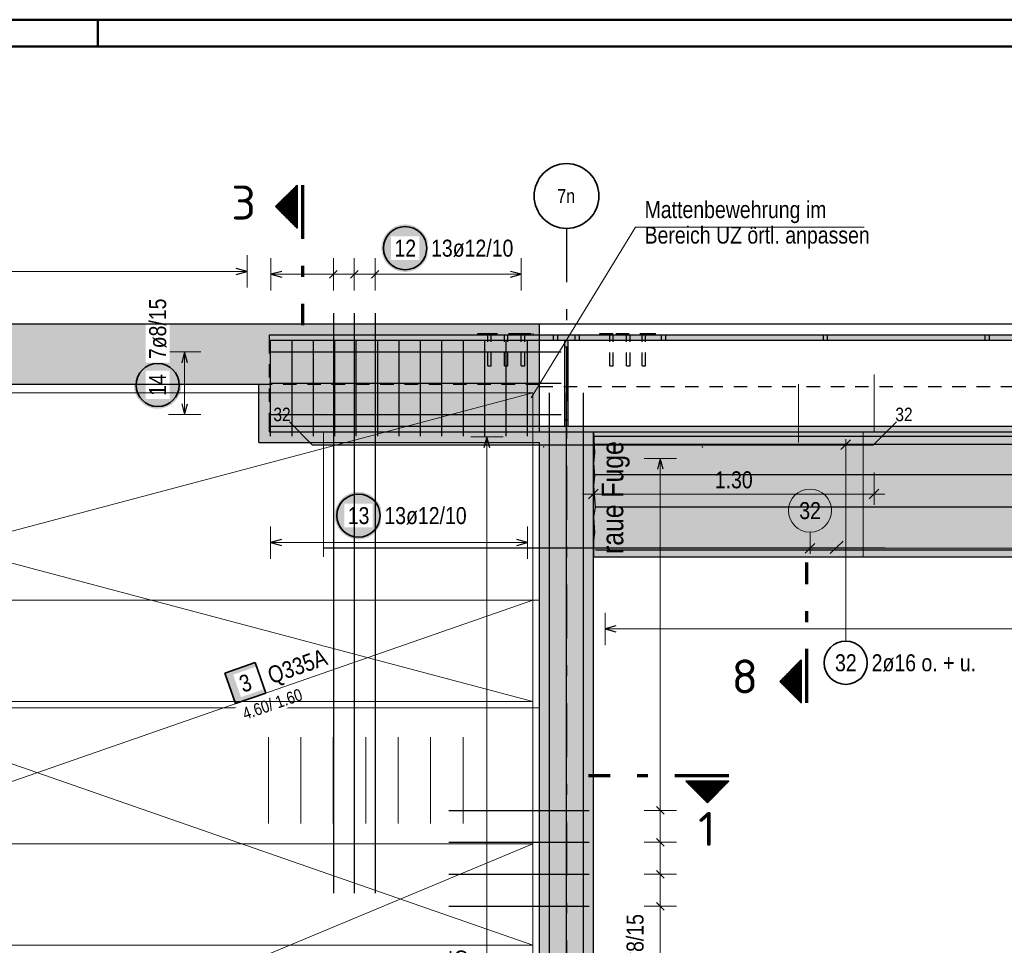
# Model space of a CAD drawing. Header units: millimetres. Extents: x -1.6 to 96.2, y -42.8 to 42.
# Tile 30 of 43: x 48.8 to 57.9, y 33.5 to 42. Entities that reach past the tile are written whole.
import ezdxf
from ezdxf.enums import TextEntityAlignment as Align

# ---------------------------------------------------------------- set-up
doc = ezdxf.new("R2010")
doc.units = ezdxf.units.MM
doc.linetypes.add('DASHDOTX2', pattern=[2, 1, -0.5, 0, -0.5])
doc.linetypes.add('HIDDEN', pattern=[0.375, 0.25, -0.125])
for name, color, linetype, lineweight in [('Achsen', 7, 'Continuous', 20), ('Bewehrung', 7, 'Continuous', 20), ('NploBewehrung', 7, 'Continuous', 20), ('Schraffuren', 7, 'Continuous', 20)]:
    doc.layers.add(name, color=color, linetype=linetype, lineweight=lineweight)
doc.styles.add('Arial Narrow', font='ARIALN.TTF')
doc.styles.add('isocp', font='isocp', dxfattribs={"width": 1.1})
doc.dimstyles.new('Arch_Strakon_dimstyle', dxfattribs={"dimtxt": 15.75, "dimasz": 1, "dimexe": 1.25, "dimexo": 0.0625, "dimgap": 1, "dimtad": 0, "dimdec": 5, "dimzin": 12, "dimdsep": 46, "dimtxsty": 'Arial Narrow', "dimblk": 'Arrowhead_Tick', "dimsah": 1, "dimcen": 0, "dimse1": 1, "dimse2": 1, "dimclrd": 6, "dimclrt": 2, "dimazin": 0, "dimtfac": 1, "dimtdec": 4, "dimtmove": 0, "dimatfit": 3, "dimldrblk": 'NONE', "dimfxl": 1, "dimtvp": 1, "dimtolj": 1, "dimtzin": 0, "dimlwd": 13, "dimarcsym": 2})
pattern_1 = [(0, (0, 0), (0, 0.02), [])]

# ---------------------------------------------------------------- blocks, each defined once
blk = doc.blocks.new('Arrowhead_Tick')
at = {"color": 0, "linetype": 'Continuous', "lineweight": -2, "ltscale": 0.5}
for p, q in [((0, 20), (0, -10)), ((-1, 0), (0, 0)), ((10, 0), (0, 0))]:
    blk.add_line(p, q, dxfattribs=at)
at = {"color": 2, "linetype": 'Continuous', "lineweight": 35, "ltscale": 0.5}
blk.add_line((4.42, 4.42), (-4.42, -4.42), dxfattribs=at)
blk = doc.blocks.new('*D13')
at = {"layer": 'Defpoints', "color": 0}
for p in [(56.6905, 38.7613), (54.0905, 38.2303), (56.6905, 37.6535)]:
    blk.add_point(p, dxfattribs=at)
at = {"layer": 'Schraffuren', "color": 6, "linetype": 'Continuous', "lineweight": 13}
blk.add_line((54.1005, 37.6535), (56.6805, 37.6535), dxfattribs=at)
at = {"layer": 'Schraffuren', "color": 6, "lineweight": 13, "xscale": 0.01, "yscale": 0.01, "zscale": 0.01}
blk.add_blockref('Arrowhead_Tick', (56.6905, 37.6535), dxfattribs=at)
at = {"layer": 'Schraffuren', "color": 6, "lineweight": 13, "xscale": 0.01, "yscale": 0.01, "zscale": 0.01, "rotation": 180}
blk.add_blockref('Arrowhead_Tick', (54.0905, 37.6535), dxfattribs=at)
at = {"layer": 'Schraffuren', "color": 2, "lineweight": 35, "insert": (55.3905, 37.7839), "char_height": 0.1575, "attachment_point": 5, "style": 'Arial Narrow'}
blk.add_mtext('\\A1;1.30', dxfattribs=at)
blk = doc.blocks.new('_None')

msp = doc.modelspace()

# ---------------------------------------------------------------- hatches: boundary and pattern name
at = {"lineweight": 50}
h = msp.add_hatch(dxfattribs=at)
h.set_pattern_fill('Mau', color=4, scale=0.01, style=0, pattern_type=2)
h.set_pattern_definition(pattern_1)
h.paths.add_polyline_path([(51.345223, 40.517179), (51.145223, 40.317179), (51.345223, 40.117179)])
at = {"lineweight": 25, "true_color": 0xffffff}
msp.add_hatch(color=7, dxfattribs=at).paths.add_polyline_path([(52.566412, 39.932224), (52.566278, 39.939902), (52.565876, 39.947571), (52.565207, 39.955221), (52.564271, 39.962842), (52.56307, 39.970427), (52.561604, 39.977965), (52.559877, 39.985447), (52.55789, 39.992865), (52.555644, 40.000208), (52.553144, 40.007469), (52.550392, 40.014638), (52.547392, 40.021706), (52.544147, 40.028666), (52.54066, 40.035508), (52.536938, 40.042224), (52.532983, 40.048807), (52.5288, 40.055247), (52.524396, 40.061537), (52.519774, 40.06767), (52.514942, 40.073638), (52.509904, 40.079433), (52.504667, 40.085049), (52.499237, 40.090479), (52.493621, 40.095716), (52.487825, 40.100754), (52.481858, 40.105587), (52.475725, 40.110208), (52.469434, 40.114613), (52.462994, 40.118795), (52.456412, 40.12275), (52.449696, 40.126473), (52.442854, 40.129959), (52.435894, 40.133204), (52.428825, 40.136205), (52.421656, 40.138957), (52.414396, 40.141457), (52.407052, 40.143702), (52.399635, 40.145689), (52.392153, 40.147417), (52.384615, 40.148882), (52.37703, 40.150083), (52.369408, 40.151019), (52.361758, 40.151688), (52.35409, 40.15209), (52.346412, 40.152224), (52.338734, 40.15209), (52.331066, 40.151688), (52.323416, 40.151019), (52.315794, 40.150083), (52.308209, 40.148882), (52.300671, 40.147417), (52.293189, 40.145689), (52.285772, 40.143702), (52.278428, 40.141457), (52.271168, 40.138957), (52.263999, 40.136205), (52.25693, 40.133204), (52.24997, 40.129959), (52.243128, 40.126473), (52.236412, 40.12275), (52.22983, 40.118795), (52.22339, 40.114613), (52.217099, 40.110208), (52.210966, 40.105587), (52.204999, 40.100754), (52.199203, 40.095716), (52.193587, 40.090479), (52.188157, 40.085049), (52.18292, 40.079433), (52.177882, 40.073638), (52.17305, 40.06767), (52.168428, 40.061537), (52.164024, 40.055247), (52.159841, 40.048807), (52.155886, 40.042224), (52.152164, 40.035508), (52.148677, 40.028666), (52.145432, 40.021706), (52.142432, 40.014638), (52.13968, 40.007469), (52.13718, 40.000208), (52.134934, 39.992865), (52.132947, 39.985447), (52.13122, 39.977965), (52.129754, 39.970427), (52.128553, 39.962842), (52.127617, 39.955221), (52.126948, 39.947571), (52.126546, 39.939902), (52.126412, 39.932224), (52.126546, 39.924547), (52.126948, 39.916878), (52.127617, 39.909228), (52.128553, 39.901606), (52.129754, 39.894022), (52.13122, 39.886484), (52.132947, 39.879002), (52.134934, 39.871584), (52.13718, 39.864241), (52.13968, 39.85698), (52.142432, 39.849811), (52.145432, 39.842742), (52.148677, 39.835783), (52.152164, 39.828941), (52.155886, 39.822224), (52.159841, 39.815642), (52.164024, 39.809202), (52.168428, 39.802912), (52.17305, 39.796779), (52.177882, 39.790811), (52.18292, 39.785016), (52.188157, 39.7794), (52.193587, 39.77397), (52.199203, 39.768733), (52.204999, 39.763695), (52.210966, 39.758862), (52.217099, 39.754241), (52.22339, 39.749836), (52.22983, 39.745654), (52.236412, 39.741699), (52.243128, 39.737976), (52.24997, 39.73449), (52.25693, 39.731244), (52.263999, 39.728244), (52.271168, 39.725492), (52.278428, 39.722992), (52.285772, 39.720747), (52.293189, 39.718759), (52.300671, 39.717032), (52.308209, 39.715567), (52.315794, 39.714365), (52.323416, 39.71343), (52.331066, 39.71276), (52.338734, 39.712358), (52.346412, 39.712224), (52.35409, 39.712358), (52.361758, 39.71276), (52.369408, 39.71343), (52.37703, 39.714365), (52.384615, 39.715567), (52.392153, 39.717032), (52.399635, 39.718759), (52.407052, 39.720747), (52.414396, 39.722992), (52.421656, 39.725492), (52.428825, 39.728244), (52.435894, 39.731244), (52.442854, 39.73449), (52.449696, 39.737976), (52.456412, 39.741699), (52.462994, 39.745654), (52.469434, 39.749836), (52.475725, 39.754241), (52.481858, 39.758862), (52.487825, 39.763695), (52.493621, 39.768733), (52.499237, 39.77397), (52.504667, 39.7794), (52.509904, 39.785016), (52.514942, 39.790811), (52.519774, 39.796779), (52.524396, 39.802912), (52.5288, 39.809202), (52.532983, 39.815642), (52.536938, 39.822224), (52.54066, 39.828941), (52.544147, 39.835783), (52.547392, 39.842742), (52.550392, 39.849811), (52.553144, 39.85698), (52.555644, 39.864241), (52.55789, 39.871584), (52.559877, 39.879002), (52.561604, 39.886484), (52.56307, 39.894022), (52.564271, 39.901606), (52.565207, 39.909228), (52.565876, 39.916878)])
at = {"lineweight": 50}
h = msp.add_hatch(dxfattribs=at)
h.set_pattern_fill('Mau', color=4, scale=0.01, style=0, pattern_type=2)
h.set_pattern_definition(pattern_1)
h.paths.add_polyline_path([(56.016588, 36.117059), (55.816588, 35.917059), (56.016588, 35.717059)])
h = msp.add_hatch(dxfattribs=at)
h.set_pattern_fill('Mau', color=4, scale=0.01, angle=-90, style=0, pattern_type=2)
h.set_pattern_definition([(-90, (0, 0), (0.02, 1e-18), [])])
h.paths.add_polyline_path([(55.346037, 34.992321), (54.946037, 34.992321), (55.146037, 34.792321)])
at = {"layer": 'Bewehrung', "lineweight": 25, "true_color": 0xffffff}
for points in [[(50.273701, 38.663481), (50.273567, 38.671159), (50.273166, 38.678828), (50.272496, 38.686478), (50.27156, 38.694099), (50.270359, 38.701684), (50.268894, 38.709222), (50.267166, 38.716704), (50.265179, 38.724122), (50.262934, 38.731465), (50.260434, 38.738726), (50.257682, 38.745895), (50.254681, 38.752963), (50.251436, 38.759923), (50.24795, 38.766765), (50.244227, 38.773481), (50.240272, 38.780064), (50.23609, 38.786504), (50.231685, 38.792794), (50.227064, 38.798927), (50.222231, 38.804895), (50.217193, 38.81069), (50.211956, 38.816306), (50.206526, 38.821736), (50.20091, 38.826973), (50.195115, 38.832011), (50.189147, 38.836844), (50.183014, 38.841465), (50.176724, 38.84587), (50.170284, 38.850052), (50.163701, 38.854007), (50.156985, 38.85773), (50.150143, 38.861216), (50.143183, 38.864461), (50.136115, 38.867462), (50.128946, 38.870214), (50.121685, 38.872714), (50.114342, 38.874959), (50.106924, 38.876946), (50.099442, 38.878674), (50.091904, 38.880139), (50.08432, 38.88134), (50.076698, 38.882276), (50.069048, 38.882945), (50.061379, 38.883347), (50.053701, 38.883481), (50.046024, 38.883347), (50.038355, 38.882945), (50.030705, 38.882276), (50.023083, 38.88134), (50.015499, 38.880139), (50.007961, 38.878674), (50.000479, 38.876946), (49.993061, 38.874959), (49.985718, 38.872714), (49.978457, 38.870214), (49.971288, 38.867462), (49.964219, 38.864461), (49.95726, 38.861216), (49.950418, 38.85773), (49.943701, 38.854007), (49.937119, 38.850052), (49.930679, 38.84587), (49.924389, 38.841465), (49.918256, 38.836844), (49.912288, 38.832011), (49.906493, 38.826973), (49.900877, 38.821736), (49.895447, 38.816306), (49.89021, 38.81069), (49.885172, 38.804895), (49.880339, 38.798927), (49.875718, 38.792794), (49.871313, 38.786504), (49.867131, 38.780064), (49.863176, 38.773481), (49.859453, 38.766765), (49.855967, 38.759923), (49.852721, 38.752963), (49.849721, 38.745895), (49.846969, 38.738726), (49.844469, 38.731465), (49.842224, 38.724122), (49.840236, 38.716704), (49.838509, 38.709222), (49.837044, 38.701684), (49.835842, 38.694099), (49.834907, 38.686478), (49.834237, 38.678828), (49.833835, 38.671159), (49.833701, 38.663481), (49.833835, 38.655803), (49.834237, 38.648135), (49.834907, 38.640485), (49.835842, 38.632863), (49.837044, 38.625279), (49.838509, 38.617741), (49.840236, 38.610258), (49.842224, 38.602841), (49.844469, 38.595498), (49.846969, 38.588237), (49.849721, 38.581068), (49.852721, 38.573999), (49.855967, 38.56704), (49.859453, 38.560198), (49.863176, 38.553481), (49.867131, 38.546899), (49.871313, 38.540459), (49.875718, 38.534169), (49.880339, 38.528036), (49.885172, 38.522068), (49.89021, 38.516273), (49.895447, 38.510656), (49.900877, 38.505227), (49.906493, 38.499989), (49.912288, 38.494952), (49.918256, 38.490119), (49.924389, 38.485498), (49.930679, 38.481093), (49.937119, 38.476911), (49.943701, 38.472956), (49.950418, 38.469233), (49.95726, 38.465747), (49.964219, 38.462501), (49.971288, 38.459501), (49.978457, 38.456749), (49.985718, 38.454249), (49.993061, 38.452004), (50.000479, 38.450016), (50.007961, 38.448289), (50.015499, 38.446824), (50.023083, 38.445622), (50.030705, 38.444686), (50.038355, 38.444017), (50.046024, 38.443615), (50.053701, 38.443481), (50.061379, 38.443615), (50.069048, 38.444017), (50.076698, 38.444686), (50.08432, 38.445622), (50.091904, 38.446824), (50.099442, 38.448289), (50.106924, 38.450016), (50.114342, 38.452004), (50.121685, 38.454249), (50.128946, 38.456749), (50.136115, 38.459501), (50.143183, 38.462501), (50.150143, 38.465747), (50.156985, 38.469233), (50.163701, 38.472956), (50.170284, 38.476911), (50.176724, 38.481093), (50.183014, 38.485498), (50.189147, 38.490119), (50.195115, 38.494952), (50.20091, 38.499989), (50.206526, 38.505227), (50.211956, 38.510656), (50.217193, 38.516273), (50.222231, 38.522068), (50.227064, 38.528036), (50.231685, 38.534169), (50.23609, 38.540459), (50.240272, 38.546899), (50.244227, 38.553481), (50.24795, 38.560198), (50.251436, 38.56704), (50.254681, 38.573999), (50.257682, 38.581068), (50.260434, 38.588237), (50.262934, 38.595498), (50.265179, 38.602841), (50.267166, 38.610258), (50.268894, 38.617741), (50.270359, 38.625279), (50.27156, 38.632863), (50.272496, 38.640485), (50.273166, 38.648135)], [(52.133734, 37.453522), (52.1336, 37.4612), (52.133198, 37.468868), (52.132529, 37.476518), (52.131593, 37.48414), (52.130392, 37.491725), (52.128926, 37.499263), (52.127199, 37.506745), (52.125211, 37.514162), (52.122966, 37.521506), (52.120466, 37.528766), (52.117714, 37.535935), (52.114714, 37.543004), (52.111469, 37.549964), (52.107982, 37.556806), (52.10426, 37.563522), (52.100305, 37.570104), (52.096122, 37.576544), (52.091718, 37.582835), (52.087096, 37.588968), (52.082264, 37.594935), (52.077226, 37.600731), (52.071989, 37.606347), (52.066559, 37.611777), (52.060943, 37.617014), (52.055147, 37.622052), (52.049179, 37.626884), (52.043047, 37.631506), (52.036756, 37.63591), (52.030316, 37.640093), (52.023734, 37.644048), (52.017018, 37.64777), (52.010176, 37.651257), (52.003216, 37.654502), (51.996147, 37.657502), (51.988978, 37.660254), (51.981718, 37.662754), (51.974374, 37.665), (51.966957, 37.666987), (51.959474, 37.668714), (51.951937, 37.67018), (51.944352, 37.671381), (51.93673, 37.672317), (51.92908, 37.672986), (51.921412, 37.673388), (51.913734, 37.673522), (51.906056, 37.673388), (51.898387, 37.672986), (51.890738, 37.672317), (51.883116, 37.671381), (51.875531, 37.67018), (51.867993, 37.668714), (51.860511, 37.666987), (51.853094, 37.665), (51.84575, 37.662754), (51.838489, 37.660254), (51.83132, 37.657502), (51.824252, 37.654502), (51.817292, 37.651257), (51.81045, 37.64777), (51.803734, 37.644048), (51.797152, 37.640093), (51.790711, 37.63591), (51.784421, 37.631506), (51.778288, 37.626884), (51.772321, 37.622052), (51.766525, 37.617014), (51.760909, 37.611777), (51.755479, 37.606347), (51.750242, 37.600731), (51.745204, 37.594935), (51.740372, 37.588968), (51.73575, 37.582835), (51.731346, 37.576544), (51.727163, 37.570104), (51.723208, 37.563522), (51.719485, 37.556806), (51.715999, 37.549964), (51.712754, 37.543004), (51.709753, 37.535935), (51.707002, 37.528766), (51.704501, 37.521506), (51.702256, 37.514162), (51.700269, 37.506745), (51.698541, 37.499263), (51.697076, 37.491725), (51.695875, 37.48414), (51.694939, 37.476518), (51.69427, 37.468868), (51.693868, 37.4612), (51.693734, 37.453522), (51.693868, 37.445844), (51.69427, 37.438176), (51.694939, 37.430526), (51.695875, 37.422904), (51.697076, 37.415319), (51.698541, 37.407781), (51.700269, 37.400299), (51.702256, 37.392882), (51.704501, 37.385538), (51.707002, 37.378278), (51.709753, 37.371109), (51.712754, 37.36404), (51.715999, 37.35708), (51.719485, 37.350238), (51.723208, 37.343522), (51.727163, 37.33694), (51.731346, 37.3305), (51.73575, 37.324209), (51.740372, 37.318076), (51.745204, 37.312109), (51.750242, 37.306313), (51.755479, 37.300697), (51.760909, 37.295267), (51.766525, 37.29003), (51.772321, 37.284992), (51.778288, 37.28016), (51.784421, 37.275538), (51.790711, 37.271134), (51.797152, 37.266951), (51.803734, 37.262996), (51.81045, 37.259274), (51.817292, 37.255787), (51.824252, 37.252542), (51.83132, 37.249542), (51.838489, 37.24679), (51.84575, 37.24429), (51.853094, 37.242044), (51.860511, 37.240057), (51.867993, 37.23833), (51.875531, 37.236864), (51.883116, 37.235663), (51.890738, 37.234727), (51.898387, 37.234058), (51.906056, 37.233656), (51.913734, 37.233522), (51.921412, 37.233656), (51.92908, 37.234058), (51.93673, 37.234727), (51.944352, 37.235663), (51.951937, 37.236864), (51.959474, 37.23833), (51.966957, 37.240057), (51.974374, 37.242044), (51.981718, 37.24429), (51.988978, 37.24679), (51.996147, 37.249542), (52.003216, 37.252542), (52.010176, 37.255787), (52.017018, 37.259274), (52.023734, 37.262996), (52.030316, 37.266951), (52.036756, 37.271134), (52.043047, 37.275538), (52.049179, 37.28016), (52.055147, 37.284992), (52.060943, 37.29003), (52.066559, 37.295267), (52.071989, 37.300697), (52.077226, 37.306313), (52.082264, 37.312109), (52.087096, 37.318076), (52.091718, 37.324209), (52.096122, 37.3305), (52.100305, 37.33694), (52.10426, 37.343522), (52.107982, 37.350238), (52.111469, 37.35708), (52.114714, 37.36404), (52.117714, 37.371109), (52.120466, 37.378278), (52.122966, 37.385538), (52.125211, 37.392882), (52.127199, 37.400299), (52.128926, 37.407781), (52.130392, 37.415319), (52.131593, 37.422904), (52.132529, 37.430526), (52.133198, 37.438176)]]:
    msp.add_hatch(color=7, dxfattribs=at).paths.add_polyline_path(points)
at = {"layer": 'Bewehrung', "lineweight": 18, "true_color": 0xffffff}
msp.add_hatch(color=7, dxfattribs=at).paths.add_polyline_path([(50.958173, 36.092214), (50.674857, 35.993562), (50.773509, 35.710246), (51.056824, 35.808898)])
at = {"layer": 'Schraffuren', "lineweight": 50, "true_color": 0xd7ffd7}
for points in [[(17.425813, 38.670256), (53.59051, 38.670244), (53.59051, 39.078256), (51.09051, 39.078256), (51.09051, 39.130256), (53.59051, 39.130256), (53.59051, 39.230256), (17.425813, 39.230256)], [(50.99051, 38.130256), (53.59051, 38.130256), (53.59051, 38.230256), (51.09051, 38.230256), (51.09051, 38.282256), (53.59051, 38.282256), (53.59051, 38.670244), (50.99051, 38.670244)], [(54.09051, 29.870244), (54.09051, 38.230256), (53.59051, 38.230256), (53.59051, 29.870244)], [(71.991293, 37.225311), (71.991293, 37.070256), (54.09051, 37.070256), (54.09051, 38.190256), (71.991293, 38.190256), (71.979863, 38.031068), (71.991293, 37.942424), (71.979863, 37.822317), (71.991293, 37.727783), (71.975646, 37.531329), (71.991293, 37.439951), (71.979863, 37.293057)]]:
    msp.add_hatch(color=254, dxfattribs=at).paths.add_polyline_path(points)
at = {"layer": 'Schraffuren', "lineweight": 50, "true_color": 0x4682b4}
for points in [[(51.09051, 39.078256), (74.120717, 39.078256), (74.120717, 39.130256), (51.09051, 39.130256)], [(53.82551, 38.282256), (53.85551, 38.282256), (53.85551, 39.078256), (53.82551, 39.078256)], [(51.09051, 38.230256), (74.120717, 38.230256), (74.120717, 38.282256), (51.09051, 38.282256)]]:
    msp.add_hatch(color=145, dxfattribs=at).paths.add_polyline_path(points)
at = {"layer": 'Schraffuren', "lineweight": 50, "true_color": 0xe0ddbe}
msp.add_hatch(color=254, dxfattribs=at).paths.add_polyline_path([(54.09051, 38.190256), (71.991293, 38.190256), (71.991293, 38.230256), (54.09051, 38.230256)])
at = {"layer": 'Schraffuren', "lineweight": 25, "true_color": 0xd7ffd7}
for points in [[(54.09051, 38.190256), (54.10194, 38.031068), (54.09051, 37.942424)], [(54.09051, 37.942424), (54.10194, 37.822317), (54.09051, 37.727783)], [(54.09051, 37.727783), (54.106157, 37.531329), (54.09051, 37.439951)], [(54.09051, 37.439951), (54.10194, 37.293057), (54.09051, 37.225311)]]:
    msp.add_hatch(color=254, dxfattribs=at).paths.add_polyline_path(points)

# ---------------------------------------------------------------- linework, layer by layer
at = {"color": 4, "linetype": 'Continuous', "lineweight": 50}
for p, q in [((87.5, 42.05), (0, 42.05)), ((87.25, 41.8), (1, 41.8))]:
    msp.add_line(p, q, dxfattribs=at)
at = {"color": 4, "linetype": 'Continuous', "lineweight": 50, "ltscale": 0.5}
msp.add_line((49.5, 42.05), (49.5, 41.8), dxfattribs=at)
at = {"color": 2, "linetype": 'Continuous', "lineweight": 35}
for p, q in [((51.145223, 40.317179), (51.345223, 40.517179)), ((51.345223, 40.117179), (51.345223, 40.517179)), ((51.345223, 40.117179), (51.145223, 40.317179)), ((55.816588, 35.917059), (56.016588, 36.117059)), ((56.016588, 35.717059), (56.016588, 36.117059)), ((56.016588, 35.717059), (55.816588, 35.917059)), ((54.946037, 34.992321), (55.346037, 34.992321)), ((54.946037, 34.992321), (55.146037, 34.792321)), ((55.146037, 34.792321), (55.346037, 34.992321))]:
    msp.add_line(p, q, dxfattribs=at)
at = {"color": 1, "linetype": 'DASHDOTX2', "lineweight": 70, "ltscale": 0.5}
for p, q in [((51.395223, 40.517179), (51.395223, 39.217179)), ((56.066588, 35.717059), (56.066588, 37.017059)), ((55.346037, 35.042321), (54.046037, 35.042321))]:
    msp.add_line(p, q, dxfattribs=at)
at = {"color": 5, "linetype": 'Continuous', "lineweight": 18, "ltscale": 0.5}
for p, q in [((51.102512, 39.840505), (51.102512, 39.540505)), ((51.682142, 39.540505), (51.682142, 39.840505)), ((51.875353, 39.540505), (51.875353, 39.840505)), ((52.068563, 39.540505), (52.068563, 39.840505)), ((53.421034, 39.540505), (53.421034, 39.840505)), ((53.421034, 39.690505), (51.102512, 39.690505))]:
    msp.add_line(p, q, dxfattribs=at)
at = {"color": 3, "linetype": 'Continuous', "lineweight": 25, "ltscale": 0.5}
for p, q in [((51.202512, 39.7173), (51.102512, 39.690505)), ((51.102512, 39.690505), (51.202512, 39.66371)), ((51.646787, 39.65515), (51.717498, 39.725861)), ((51.839997, 39.65515), (51.910708, 39.725861)), ((52.033207, 39.65515), (52.103918, 39.725861)), ((53.421034, 39.690505), (53.321034, 39.7173)), ((53.321034, 39.66371), (53.421034, 39.690505))]:
    msp.add_line(p, q, dxfattribs=at)
at = {"color": 3, "linetype": 'Continuous', "lineweight": 25}
for p, q in [((53.59051, 39.130256), (53.59051, 39.230256)), ((51.09051, 39.130256), (74.120717, 39.130256)), ((51.09051, 39.078256), (51.09051, 39.130256)), ((51.09051, 39.078256), (53.82551, 39.078256)), ((53.59051, 38.670244), (53.59051, 39.078256)), ((53.82551, 38.282256), (53.82551, 39.078256)), ((53.85551, 39.078256), (63.032902, 39.078256)), ((53.85551, 38.282256), (53.85551, 39.078256)), ((50.99051, 38.130256), (50.99051, 38.670244)), ((53.59051, 38.282256), (53.59051, 38.670244)), ((51.09051, 38.282256), (53.82551, 38.282256)), ((51.09051, 38.230256), (51.09051, 38.282256)), ((51.09051, 38.230256), (74.120717, 38.230256)), ((53.85551, 38.282256), (63.032902, 38.282256)), ((54.09051, 38.230256), (54.10194, 38.031068)), ((54.09051, 29.870244), (54.09051, 38.230256)), ((50.99051, 38.130256), (53.59051, 38.130256)), ((53.59051, 29.870244), (53.59051, 38.130256)), ((54.09051, 38.190256), (71.991293, 38.190256)), ((54.10194, 38.031068), (54.09051, 37.942424)), ((54.09051, 37.942424), (54.10194, 37.822317)), ((54.10194, 37.822317), (54.09051, 37.727783)), ((54.09051, 37.727783), (54.106157, 37.531329)), ((54.106157, 37.531329), (54.09051, 37.439951)), ((54.09051, 37.439951), (54.10194, 37.293057)), ((54.10194, 37.293057), (54.09051, 37.225311)), ((54.09051, 37.225311), (54.09051, 37.070256)), ((54.09051, 37.070256), (54.09051, 37.070256))]:
    msp.add_line(p, q, dxfattribs=at)
at = {"color": 3, "linetype": 'HIDDEN', "lineweight": 25, "ltscale": 0.5}
for p, q in [((53.02112, 39.140242), (53.077689, 39.140242)), ((53.02112, 39.130242), (53.02112, 39.140242)), ((53.077689, 39.140242), (53.388816, 39.140242)), ((53.077689, 39.130242), (53.077689, 39.140242)), ((53.388816, 39.140242), (53.533034, 39.140242)), ((53.419896, 39.130242), (53.419896, 39.140242)), ((53.533034, 39.130242), (53.533034, 39.140242)), ((54.149695, 39.140242), (54.296741, 39.140242)), ((54.149695, 39.130242), (54.149695, 39.140242)), ((54.262832, 39.130242), (54.262832, 39.140242)), ((54.296741, 39.140242), (54.607868, 39.140242)), ((54.607868, 39.140242), (54.664437, 39.140242)), ((54.607868, 39.130242), (54.607868, 39.140242)), ((54.664437, 39.130242), (54.664437, 39.140242)), ((51.09051, 38.282256), (51.09051, 39.078256)), ((53.111186, 38.840242), (53.111186, 39.130242)), ((53.143186, 38.840242), (53.143186, 39.130242)), ((53.26675, 38.840242), (53.26675, 39.130242)), ((53.29875, 38.840242), (53.29875, 39.130242)), ((53.422313, 38.840242), (53.422313, 39.130242)), ((53.454313, 38.840242), (53.454313, 39.130242)), ((53.59051, 39.078256), (53.59051, 39.130256)), ((53.720681, 39.078256), (53.720681, 39.130256)), ((53.760339, 39.078256), (53.760339, 39.130256)), ((53.82551, 39.078256), (53.85551, 39.078256)), ((53.920681, 39.078256), (53.920681, 39.130256)), ((53.960339, 39.078256), (53.960339, 39.130256)), ((54.242557, 38.840242), (54.242557, 39.130242)), ((54.274557, 38.840242), (54.274557, 39.130242)), ((54.398121, 38.840242), (54.398121, 39.130242)), ((54.430121, 38.840242), (54.430121, 39.130242)), ((54.542371, 38.840242), (54.542371, 39.130242)), ((54.574371, 38.840242), (54.574371, 39.130242)), ((54.720681, 39.078256), (54.720681, 39.130256)), ((54.760339, 39.078256), (54.760339, 39.130256)), ((56.220681, 39.078256), (56.220681, 39.130256)), ((56.260339, 39.078256), (56.260339, 39.130256)), ((57.720681, 39.078256), (57.720681, 39.130256)), ((57.760339, 39.078256), (57.760339, 39.130256)), ((53.82551, 39.018256), (53.85551, 39.018256)), ((53.111186, 38.840242), (53.112404, 38.840242)), ((53.112404, 38.840242), (53.115873, 38.840242)), ((53.115873, 38.840242), (53.121063, 38.840242)), ((53.121063, 38.840242), (53.127186, 38.840242)), ((53.127186, 38.840242), (53.133309, 38.840242)), ((53.133309, 38.840242), (53.1385, 38.840242)), ((53.1385, 38.840242), (53.141968, 38.840242)), ((53.141968, 38.840242), (53.143186, 38.840242)), ((53.26675, 38.840242), (53.267968, 38.840242)), ((53.267968, 38.840242), (53.271436, 38.840242)), ((53.271436, 38.840242), (53.276627, 38.840242)), ((53.276627, 38.840242), (53.28275, 38.840242)), ((53.28275, 38.840242), (53.288873, 38.840242)), ((53.288873, 38.840242), (53.294064, 38.840242)), ((53.294064, 38.840242), (53.297532, 38.840242)), ((53.297532, 38.840242), (53.29875, 38.840242)), ((53.422313, 38.840242), (53.423531, 38.840242)), ((53.423531, 38.840242), (53.427, 38.840242)), ((53.427, 38.840242), (53.43219, 38.840242)), ((53.43219, 38.840242), (53.438313, 38.840242)), ((53.438313, 38.840242), (53.444436, 38.840242)), ((53.444436, 38.840242), (53.449627, 38.840242)), ((53.449627, 38.840242), (53.453095, 38.840242)), ((53.453095, 38.840242), (53.454313, 38.840242)), ((54.242557, 38.840242), (54.243775, 38.840242)), ((54.243775, 38.840242), (54.247244, 38.840242)), ((54.247244, 38.840242), (54.252434, 38.840242)), ((54.252434, 38.840242), (54.258557, 38.840242)), ((54.258557, 38.840242), (54.26468, 38.840242)), ((54.26468, 38.840242), (54.269871, 38.840242)), ((54.269871, 38.840242), (54.273339, 38.840242)), ((54.273339, 38.840242), (54.274557, 38.840242)), ((54.398121, 38.840242), (54.399339, 38.840242)), ((54.399339, 38.840242), (54.402807, 38.840242)), ((54.402807, 38.840242), (54.407998, 38.840242)), ((54.407998, 38.840242), (54.414121, 38.840242)), ((54.414121, 38.840242), (54.420244, 38.840242)), ((54.420244, 38.840242), (54.425434, 38.840242)), ((54.425434, 38.840242), (54.428903, 38.840242)), ((54.428903, 38.840242), (54.430121, 38.840242)), ((54.542371, 38.840242), (54.543588, 38.840242)), ((54.543588, 38.840242), (54.547057, 38.840242)), ((54.547057, 38.840242), (54.552248, 38.840242)), ((54.552248, 38.840242), (54.558371, 38.840242)), ((54.558371, 38.840242), (54.564493, 38.840242)), ((54.564493, 38.840242), (54.569684, 38.840242)), ((54.569684, 38.840242), (54.573153, 38.840242)), ((54.573153, 38.840242), (54.574371, 38.840242)), ((50.99051, 38.670256), (53.59051, 38.670256)), ((53.59051, 38.650256), (72.491293, 38.650256)), ((53.82551, 38.342256), (53.85551, 38.342256)), ((53.59051, 38.230256), (53.59051, 38.282256)), ((53.82551, 38.282256), (53.85551, 38.282256))]:
    msp.add_line(p, q, dxfattribs=at)
at = {"color": 2, "linetype": 'Continuous', "lineweight": 35, "ltscale": 0.5}
msp.add_circle((52.346412, 39.932224), 0.2, dxfattribs=at)
at = {"layer": 'Achsen', "color": 3, "linetype": 'DASHDOTX2', "lineweight": 25, "ltscale": 0.5}
msp.add_line((53.841328, 40.115513), (53.841328, 29.059057), dxfattribs=at)
at = {"layer": 'Achsen', "color": 3, "linetype": 'Continuous', "lineweight": 25}
for p, q in [((53.59051, 39.230256), (72.491293, 39.230256)), ((54.09051, 37.070256), (71.991293, 37.070256))]:
    msp.add_line(p, q, dxfattribs=at)
at = {"layer": 'Achsen', "color": 9, "linetype": 'Continuous', "lineweight": 0}
for p, q in [((44.24051, 36.670244), (53.59051, 36.670244)), ((44.24051, 35.670244), (53.59051, 35.670244))]:
    msp.add_line(p, q, dxfattribs=at)
at = {"layer": 'Achsen', "color": 2, "linetype": 'Continuous', "lineweight": 35}
msp.add_circle((53.841328, 40.415513), 0.3, dxfattribs=at)
at = {"layer": 'Bewehrung', "color": 5, "linetype": 'Continuous', "lineweight": 18}
for p, q in [((54.481723, 40.126784), (53.515252, 38.543417)), ((56.599734, 40.126784), (54.481723, 40.126784))]:
    msp.add_line(p, q, dxfattribs=at)
at = {"layer": 'Bewehrung', "color": 5, "linetype": 'Continuous', "lineweight": 18, "ltscale": 0.5}
for p, q in [((50.882489, 39.566267), (50.882489, 39.866267)), ((20.438348, 39.716267), (50.882489, 39.716267)), ((50.453701, 38.970256), (50.153701, 38.970256)), ((50.303701, 38.970256), (50.303701, 38.390256)), ((50.153701, 38.390256), (50.453701, 38.390256)), ((54.860246, 37.982256), (54.560246, 37.982256)), ((54.710246, 37.982256), (54.710246, 29.978249)), ((51.10051, 37.353522), (51.10051, 37.053522)), ((53.480507, 37.053522), (53.480507, 37.353522)), ((51.10051, 37.203522), (53.480507, 37.203522)), ((54.860246, 34.721364), (54.560246, 34.721364)), ((54.860246, 34.42492), (54.560246, 34.42492)), ((54.860246, 34.128475), (54.560246, 34.128475)), ((54.860246, 33.83203), (54.560246, 33.83203))]:
    msp.add_line(p, q, dxfattribs=at)
at = {"layer": 'Bewehrung', "color": 3, "linetype": 'Continuous', "lineweight": 25, "ltscale": 0.5}
for p, q in [((50.882489, 39.716267), (50.782489, 39.743061)), ((50.782489, 39.689472), (50.882489, 39.716267)), ((51.10051, 38.190256), (51.10051, 39.080256)), ((51.298843, 38.190256), (51.298843, 39.080256)), ((51.497176, 38.190256), (51.497176, 39.080256)), ((51.695509, 38.190256), (51.695509, 39.080256)), ((51.893842, 38.190256), (51.893842, 39.080256)), ((52.092175, 38.190256), (52.092175, 39.080256)), ((52.290508, 38.190256), (52.290508, 39.080256)), ((52.488842, 38.190256), (52.488842, 39.080256)), ((52.687175, 38.190256), (52.687175, 39.080256)), ((52.885508, 38.190256), (52.885508, 39.080256)), ((53.083841, 38.190256), (53.083841, 39.080256)), ((53.282174, 38.190256), (53.282174, 39.080256)), ((53.480507, 38.190256), (53.480507, 39.080256)), ((50.303701, 38.970256), (50.276907, 38.870256)), ((50.330496, 38.870256), (50.303701, 38.970256)), ((51.09051, 38.970256), (53.79051, 38.970256)), ((51.09051, 38.680256), (53.79051, 38.680256)), ((50.276907, 38.490256), (50.303701, 38.390256)), ((50.303701, 38.390256), (50.330496, 38.490256)), ((51.09051, 38.390256), (53.79051, 38.390256)), ((54.710246, 37.982256), (54.683452, 37.882256)), ((54.737041, 37.882256), (54.710246, 37.982256)), ((54.111293, 37.834424), (71.971293, 37.834424)), ((54.111293, 37.533311), (71.971293, 37.533311)), ((51.20051, 37.230317), (51.10051, 37.203522)), ((53.480507, 37.203522), (53.380507, 37.230317)), ((51.10051, 37.203522), (51.20051, 37.176727)), ((53.380507, 37.176727), (53.480507, 37.203522)), ((54.745602, 34.686009), (54.674891, 34.75672)), ((52.75051, 34.721364), (54.05051, 34.721364)), ((52.75051, 34.42492), (54.05051, 34.42492)), ((54.745602, 34.389564), (54.674891, 34.460275)), ((52.75051, 34.128475), (54.05051, 34.128475)), ((54.745602, 34.09312), (54.674891, 34.16383)), ((54.745602, 33.796675), (54.674891, 33.867386)), ((52.75051, 33.83203), (54.05051, 33.83203))]:
    msp.add_line(p, q, dxfattribs=at)
at = {"layer": 'Bewehrung', "color": 7, "linetype": 'Continuous', "lineweight": 18, "ltscale": 0.5}
for p, q in [((53.530507, 38.590257), (42.754115, 38.590257)), ((53.530507, 38.590257), (42.754115, 35.730245)), ((53.530507, 35.730245), (53.530507, 38.590257)), ((53.530508, 36.670246), (44.34051, 36.670246)), ((53.530508, 36.670246), (44.34051, 33.470246)), ((53.530508, 33.470246), (53.530508, 36.670246)), ((42.754115, 35.730245), (53.530507, 35.730245)), ((53.530511, 34.410247), (42.680511, 34.410247)), ((53.530511, 29.890247), (53.530511, 34.410247)), ((44.34051, 33.470246), (53.530508, 33.470246))]:
    msp.add_line(p, q, dxfattribs=at)
at = {"layer": 'Bewehrung', "color": 9, "linetype": 'Continuous', "lineweight": 0, "ltscale": 0.5}
for p, q in [((53.530508, 35.730246), (53.530508, 38.590258)), ((53.530508, 36.670246), (44.34051, 36.670246)), ((53.530508, 33.470246), (53.530508, 36.670246)), ((53.53051, 34.410245), (42.68051, 34.410245)), ((53.53051, 34.410245), (42.68051, 29.890245)), ((53.53051, 29.890245), (53.53051, 34.410245)), ((44.34051, 33.470246), (53.530508, 33.470246))]:
    msp.add_line(p, q, dxfattribs=at)
at = {"layer": 'Bewehrung', "color": 2, "linetype": 'Continuous', "lineweight": 35, "ltscale": 0.5}
for p, q in [((50.958173, 36.092214), (50.674857, 35.993562)), ((51.056824, 35.808898), (50.958173, 36.092214)), ((50.674857, 35.993562), (50.773509, 35.710246)), ((50.773509, 35.710246), (51.056824, 35.808898))]:
    msp.add_line(p, q, dxfattribs=at)
for centre in [(50.053701, 38.663481), (51.913734, 37.453522)]:
    msp.add_circle(centre, 0.2, dxfattribs=at)
at = {"layer": 'NploBewehrung', "color": 9, "linetype": 'Continuous', "lineweight": 0, "ltscale": 0.5}
for p, q in [((51.079258, 34.600256), (51.079258, 35.400256)), ((51.379925, 34.600256), (51.379925, 35.400256)), ((51.680591, 34.600256), (51.680591, 35.400256)), ((51.981258, 34.600256), (51.981258, 35.400256)), ((52.281924, 34.600256), (52.281924, 35.400256)), ((52.582591, 34.600256), (52.582591, 35.400256)), ((52.883257, 34.600256), (52.883257, 35.400256))]:
    msp.add_line(p, q, dxfattribs=at)
at = {"layer": 'Schraffuren', "color": 9, "linetype": 'Continuous', "lineweight": 0}
for p, q in [((56.69051, 38.230256), (56.69051, 38.761275)), ((55.99051, 38.130256), (55.99051, 38.670244)), ((51.59051, 37.070256), (51.59051, 38.230256)), ((56.59051, 37.070256), (56.59051, 38.230256))]:
    msp.add_line(p, q, dxfattribs=at)
at = {"layer": 'Schraffuren', "color": 3, "linetype": 'Continuous', "lineweight": 25, "ltscale": 0.5}
for p, q in [((53.68251, 29.890244), (53.68251, 38.590244)), ((53.84251, 29.890244), (53.84251, 38.590244)), ((53.998509, 29.890244), (53.998509, 38.590244)), ((53.103701, 38.182251), (53.076907, 38.082251)), ((53.130496, 38.082251), (53.103701, 38.182251)), ((56.47226, 38.15445), (56.383872, 38.066062)), ((51.485644, 38.110256), (56.685644, 38.110256)), ((54.11051, 38.116256), (71.971293, 38.116256)), ((54.11051, 38.116256), (71.971293, 38.116256)), ((56.79051, 37.150256), (51.59051, 37.150256)), ((54.11051, 37.136256), (71.971293, 37.136256)), ((54.11051, 37.136256), (71.971293, 37.136256)), ((54.298521, 36.430317), (54.198521, 36.403522)), ((54.198521, 36.403522), (54.298521, 36.376727))]:
    msp.add_line(p, q, dxfattribs=at)
at = {"layer": 'Schraffuren', "color": 2, "linetype": 'Continuous', "lineweight": 35, "ltscale": 0.5}
for p, q in [((51.485644, 38.110256), (51.273512, 38.322388)), ((56.685644, 38.110256), (56.897776, 38.322388))]:
    msp.add_line(p, q, dxfattribs=at)
at = {"layer": 'Schraffuren', "color": 5, "linetype": 'Continuous', "lineweight": 18, "ltscale": 0.5}
for p, q in [((53.253701, 38.182251), (52.953701, 38.182251)), ((56.428066, 36.289259), (56.428066, 38.160256)), ((54.198521, 36.553522), (54.198521, 36.253522)), ((71.883293, 36.403522), (54.198521, 36.403522))]:
    msp.add_line(p, q, dxfattribs=at)
at = {"layer": 'Schraffuren', "color": 9, "linetype": 'Continuous', "lineweight": 0, "ltscale": 0.5}
for p, q in [((56.097115, 37.299862), (56.097115, 37.100256)), ((71.971293, 37.150256), (54.11051, 37.150256)), ((56.052921, 37.106062), (56.141309, 37.19445))]:
    msp.add_line(p, q, dxfattribs=at)
at = {"layer": 'Schraffuren', "color": 3, "linetype": 'Continuous', "lineweight": 25}
msp.add_line((56.284644, 37.101239), (56.403881, 37.21663), dxfattribs=at)
at = {"layer": 'Schraffuren', "color": 9, "linetype": 'Continuous', "lineweight": 0}
for centre in [(53.63051, 38.090256), (55.100662, 38.090256)]:
    msp.add_circle(centre, 0.00222, dxfattribs=at)
at = {"layer": 'Schraffuren', "color": 9, "linetype": 'Continuous', "lineweight": 0, "ltscale": 0.5}
msp.add_circle((56.097115, 37.499862), 0.2, dxfattribs=at)
at = {"layer": 'Schraffuren', "color": 2, "linetype": 'Continuous', "lineweight": 35, "ltscale": 0.5}
msp.add_circle((56.428066, 36.089259), 0.2, dxfattribs=at)

# ---------------------------------------------------------------- texts
at = {"color": 2, "lineweight": 35, "style": 'isocp', "width": 1.15}
for s, p in [('3', (50.850536, 40.196744)), ('8', (55.493348, 35.805087)), ('1', (55.141836, 34.391734))]:
    msp.add_text(s, height=0.315, dxfattribs=at).set_placement(p, align=Align.CENTER)
at = {"color": 4, "lineweight": 50, "style": 'Arial Narrow'}
msp.add_text('raue Fuge', height=0.2, rotation=90, dxfattribs=at).set_placement((54.367107, 37.098287))
at = {"layer": 'Achsen', "color": 3, "lineweight": 25, "style": 'Arial Narrow'}
msp.add_text('7n', height=0.13, dxfattribs=at).set_placement((53.838128, 40.415513), align=Align.MIDDLE_CENTER)
at = {"layer": 'Bewehrung', "color": 2, "lineweight": 35, "insert": (54.564548, 39.927115), "char_height": 0.1575, "attachment_point": 7, "line_spacing_factor": 0.9, "style": 'Arial Narrow'}
msp.add_mtext('Mattenbewehrung im{\\P}Bereich UZ örtl. anpassen', dxfattribs=at)
at = {"layer": 'Schraffuren', "color": 2, "lineweight": 35, "attachment_point": 1, "line_spacing_factor": 0.9, "style": 'Arial Narrow'}
for s, insert, char_height in [('32', (51.126012, 38.453638), 0.125), ('32', (56.887776, 38.453638), 0.125), ('32', (56.328841, 36.168009), 0.1575), ('2ø16 o. + u.', (56.668066, 36.168009), 0.1575)]:
    msp.add_mtext(s, dxfattribs=dict(at, insert=insert, char_height=char_height))
at = {"layer": 'Schraffuren', "color": 9, "lineweight": 0, "insert": (55.99789, 37.578612), "char_height": 0.1575, "attachment_point": 1, "line_spacing_factor": 0.9, "style": 'Arial Narrow'}
msp.add_mtext('32', dxfattribs=at)

# ---------------------------------------------------------------- dimensions: what is measured, and where the dimension line sits
at = {"layer": 'Schraffuren', "lineweight": 35}
dim = msp.add_linear_dim(base=(56.69051, 37.653522), p1=(54.09051, 38.230256), p2=(56.69051, 38.761275), text='1.30', dimstyle='Arch_Strakon_dimstyle', override={"dimscale": 0.01, "dimtxt": 15.75, "dimasz": 1, "dimgap": 5, "dimtad": 1, "dimjust": 0, "dimtih": 0, "dimtoh": 0, "dimdec": 5, "dimdsep": 46, "dimtxsty": 'Arial Narrow', "dimclrd": 6, "dimclrt": 2, "dimtix": 1, "dimtofl": 255, "dimtmove": 0, "dimatfit": 2, "dimfxl": 0, "dimfxlon": 0, "dimtvp": 31.746032, "dimlwd": 13}, dxfattribs=at)
dim.commit()
dim.dimension.update_dxf_attribs({"geometry": '*D13', "text_midpoint": (55.39051, 37.653522), "dimtype": 160})

# ---------------------------------------------------------------- next in the draw order: texts
at = {"color": 2, "lineweight": 35, "char_height": 0.1575, "attachment_point": 1, "line_spacing_factor": 0.9, "style": 'Arial Narrow', "bg_fill": 3, "box_fill_scale": 1.2, "bg_fill_color": 256, "bg_fill_true_color": 13158600, "bg_fill_transparency": 0}
for s, insert in [('12', (52.247187, 40.010974)), ('13ø12/10', (52.586412, 40.010974))]:
    msp.add_mtext(s, dxfattribs=dict(at, insert=insert))
at = {"layer": 'Bewehrung', "color": 2, "lineweight": 35, "char_height": 0.1575, "attachment_point": 1, "line_spacing_factor": 0.9, "style": 'Arial Narrow', "bg_fill": 3, "box_fill_scale": 1.2, "bg_fill_color": 256, "bg_fill_true_color": 13158600, "bg_fill_transparency": 0}
for s, insert, rotation in [('7ø8/15', (49.974951, 38.903481), 90), ('14', (49.974951, 38.564256), 90), ('Q335A', (51.056131, 36.038965), 19.1983536), ('3', (50.793091, 35.959286), 19.1983536), ('28ø8/15', (54.397356, 33.097871), 90)]:
    msp.add_mtext(s, dxfattribs=dict(at, insert=insert, rotation=rotation))
for s, insert in [('13', (51.814509, 37.532272)), ('13ø12/10', (52.153734, 37.532272))]:
    msp.add_mtext(s, dxfattribs=dict(at, insert=insert))

# ---------------------------------------------------------------- next in the draw order: linework, layer by layer
at = {"color": 3, "linetype": 'Continuous', "lineweight": 25, "ltscale": 0.5}
for p, q in [((51.682142, 39.330256), (51.682142, 33.954256)), ((51.875353, 39.330256), (51.875353, 33.954256)), ((52.068563, 39.330256), (52.068563, 33.954256))]:
    msp.add_line(p, q, dxfattribs=at)
at = {"color": 3, "linetype": 'Continuous', "lineweight": 25}
for p, q in [((17.425813, 39.230256), (53.59051, 39.230256)), ((20.417666, 38.670256), (50.99051, 38.670256))]:
    msp.add_line(p, q, dxfattribs=at)
at = {"layer": 'Bewehrung', "color": 9, "linetype": 'Continuous', "lineweight": 0, "ltscale": 0.5}
msp.add_line((53.530508, 38.590258), (42.754117, 38.590258), dxfattribs=at)
at = {"layer": 'Schraffuren', "color": 5, "linetype": 'Continuous', "lineweight": 18, "ltscale": 0.5}
msp.add_line((53.103701, 29.978244), (53.103701, 38.182251), dxfattribs=at)

# ---------------------------------------------------------------- next in the draw order: texts
at = {"layer": 'Bewehrung', "color": 2, "lineweight": 35, "insert": (50.793239, 35.653583), "char_height": 0.1125, "attachment_point": 1, "rotation": 19.1983536, "line_spacing_factor": 0.9, "style": 'Arial Narrow', "bg_fill": 3, "box_fill_scale": 1.2, "bg_fill_color": 256, "bg_fill_true_color": 13158600, "bg_fill_transparency": 0}
msp.add_mtext(' 4.60/ 1.60', dxfattribs=at)

# ---------------------------------------------------------------- next in the draw order: linework, layer by layer
at = {"layer": 'Bewehrung', "color": 9, "linetype": 'Continuous', "lineweight": 0, "ltscale": 0.5}
for p, q in [((53.530508, 35.730246), (42.754117, 38.590258)), ((53.530508, 33.470246), (44.34051, 36.670246)), ((42.754117, 35.730246), (53.530508, 35.730246))]:
    msp.add_line(p, q, dxfattribs=at)

# ---------------------------------------------------------------- next in the draw order: texts
at = {"layer": 'Schraffuren', "color": 2, "lineweight": 35, "insert": (52.75844, 32.770087), "char_height": 0.1575, "attachment_point": 1, "rotation": 90, "line_spacing_factor": 0.9, "style": 'Arial Narrow', "bg_fill": 3, "box_fill_scale": 1.2, "bg_fill_color": 256, "bg_fill_true_color": 13158600, "bg_fill_transparency": 0}
msp.add_mtext('28ø8/15', dxfattribs=at)

doc.saveas('drawing.dxf')
